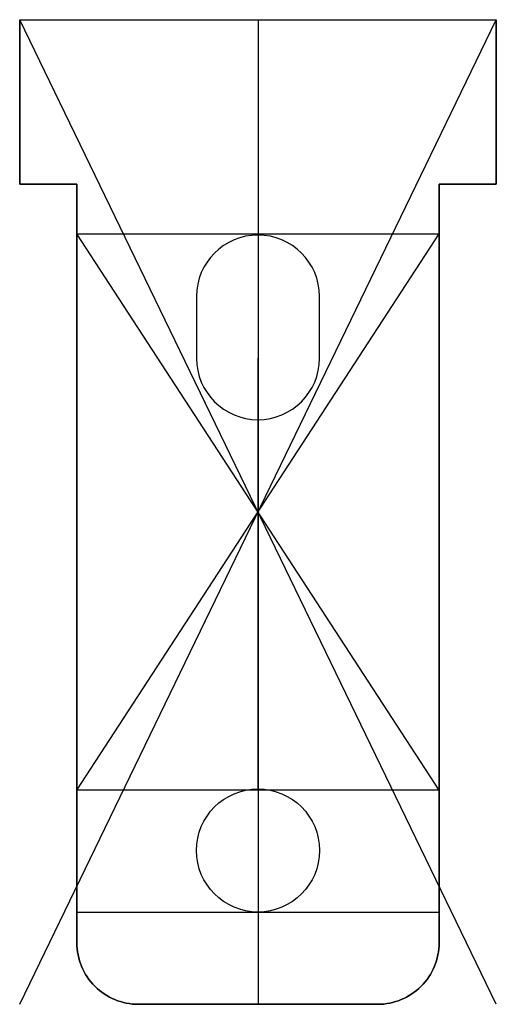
# Model space of a CAD drawing. Header units: millimetres. Extents: x -7.8 to 7.8, y -16 to 16.
import ezdxf

# ---------------------------------------------------------------- set-up
doc = ezdxf.new("R2010")
doc.units = ezdxf.units.MM

msp = doc.modelspace()

# ---------------------------------------------------------------- linework, layer by layer
for p, q in [((7.75, -16), (-7.75, 16)), ((-7.75, -16), (7.75, 16)), ((0, 16), (0, -16)), ((-5.89, -9.042), (5.89, 9.042)), ((5.89, -9.042), (-5.89, 9.042)), ((-5.89, 9.042), (5.89, 9.042)), ((-5.89, -9.042), (-5.89, 9.042)), ((5.89, 9.042), (5.89, -9.042)), ((0, -9), (0, 5)), ((5.89, -9.042), (-5.89, -9.042)), ((-5.89, -13), (5.89, -13))]:
    msp.add_line(p, q)
for points in [[(7.75, 16), (7.75, 10.65), (5.89, 10.65), (5.89, -14, -0.414214), (3.89, -16), (-3.89, -16, -0.414214), (-5.89, -14), (-5.89, 10.65), (-7.75, 10.65), (-7.75, 16)], [(-2, 7), (-2, 5, 1), (2, 5), (2, 7, 1)]]:
    msp.add_lwpolyline(points, format="xyb", close=True)
msp.add_lwpolyline([(-7.75, 16), (-7.75, 10.65), (-5.89, 10.65), (-5.89, -14, 0.414214), (-3.89, -16), (3.89, -16, 0.414214), (5.89, -14), (5.89, 10.65), (7.75, 10.65), (7.75, 16)], format="xyb")
msp.add_circle((0, -11), 2)

doc.saveas('drawing.dxf')
